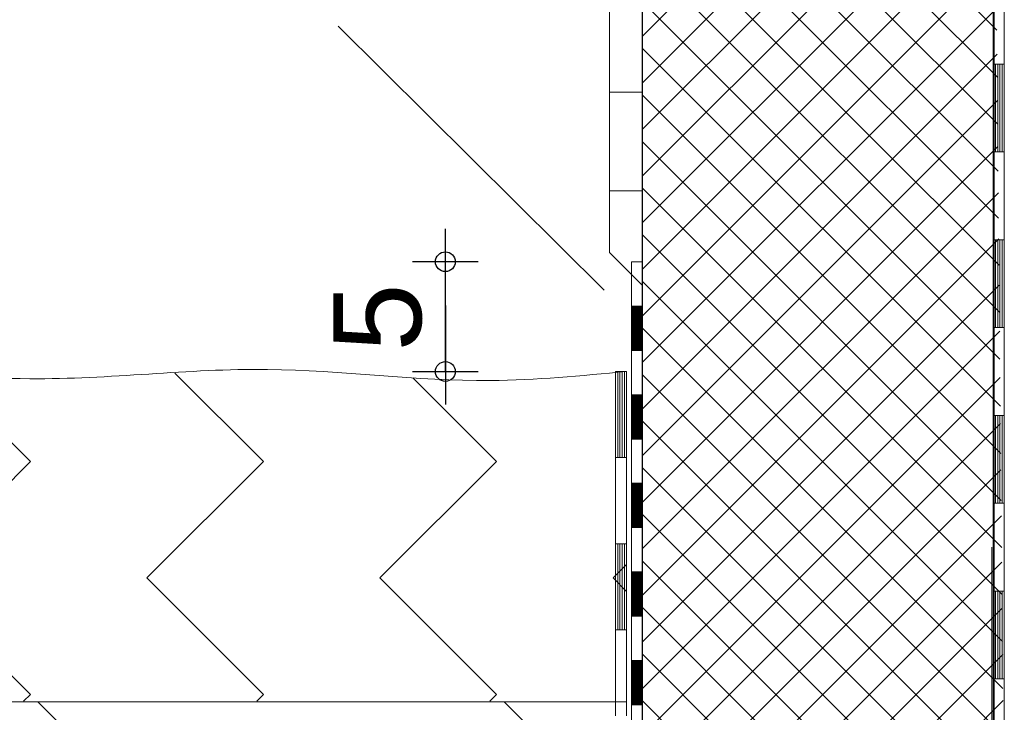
# Model space of a CAD drawing. Header units: metres. Extents: x 1333.9 to 1416.6, y -82.7 to -2.5.
# Tile 148 of 160: x 1413.908 to 1414.356, y -72.822 to -72.507. Entities that reach past the tile are written whole.
import ezdxf

# ---------------------------------------------------------------- set-up
doc = ezdxf.new("R2010")
doc.units = ezdxf.units.M
doc.header["$PDMODE"] = 65
doc.linetypes.add('AUSGEZOGEN', pattern=[0])
doc.linetypes.add('PUNKT2_S9', pattern=[0.0015, 0, -0.0015])
for name, color, linetype, lineweight in [('XR$12$Ansicht', 1, 'AUSGEZOGEN', 50), ('XR$12$Maßlinie 1_50', 7, 'AUSGEZOGEN', 25), ('XR$12$Muster', 4, 'AUSGEZOGEN', 13), ('XR$12$Möblierung', 4, 'AUSGEZOGEN', 13), ('XR$12$Schraffur', 4, 'AUSGEZOGEN', 13), ('XR$12$Text 1_100', 3, 'AUSGEZOGEN', 18), ('XR$12$Text 1_50', 3, 'AUSGEZOGEN', 18), ('XR$12$Wand', 1, 'AUSGEZOGEN', 50), ('XR$12$Wand Mauerwerk tr', 42, 'AUSGEZOGEN', 18)]:
    doc.layers.add(name, color=color, linetype=linetype, lineweight=lineweight)
doc.styles.add('ARIAL', font='arial.ttf')
doc.dimstyles.new('DIMSTYLE_14', dxfattribs={"dimtxt": 0.04, "dimasz": 0.03, "dimexe": 0, "dimexo": 1e-06, "dimgap": 0.02, "dimtad": 2, "dimdec": 1, "dimlfac": 100, "dimrnd": 0.5, "dimzin": 4, "dimdsep": 46, "dimtxsty": 'ARIAL', "dimblk1": 'ALL_ML_KREIS', "dimblk2": 'ALL_ML_KREIS', "dimsah": 1, "dimcen": 0, "dimse1": 1, "dimse2": 1, "dimclrd": 7, "dimclre": 7, "dimclrt": 7, "dimadec": 0, "dimazin": 0, "dimtfac": 1, "dimtdec": 0, "dimtix": 1, "dimtmove": 2, "dimatfit": 3, "dimfxl": 0, "dimtvp": 1.2, "dimtzin": 0, "dimlwd": 0, "dimlwe": 25, "dimarcsym": 0})
doc.dimstyles.new('DIMSTYLE_15', dxfattribs={"dimtxt": 0.04, "dimasz": 0.03, "dimexe": 0, "dimexo": 1e-06, "dimgap": 0.02, "dimtad": 2, "dimdec": 1, "dimlfac": 100, "dimrnd": 0.5, "dimzin": 4, "dimdsep": 46, "dimtxsty": 'ARIAL', "dimblk1": 'ALL_ML_KREIS', "dimblk2": 'ALL_ML_KREIS', "dimsah": 1, "dimcen": 0, "dimse1": 1, "dimse2": 1, "dimclrd": 7, "dimclre": 7, "dimclrt": 7, "dimadec": 0, "dimazin": 0, "dimtfac": 1, "dimtdec": 0, "dimtix": 1, "dimtmove": 2, "dimatfit": 3, "dimfxl": 0, "dimtzin": 0, "dimlwd": 0, "dimlwe": 25, "dimarcsym": 0})

# ---------------------------------------------------------------- blocks, each defined once
blk = doc.blocks.new('MUSTERELEMENT_64')
at = {"layer": 'XR$12$Muster', "color": 4, "linetype": 'AUSGEZOGEN', "lineweight": 13, "transparency": 33554687}
for p, q in [((1414.35134, -72.44721), (1414.35134, -72.52721)), ((1414.35634, -72.44721), (1414.35634, -72.52721)), ((1414.35134, -72.52721), (1414.35134, -72.60721)), ((1414.35134, -72.52721), (1414.35634, -72.52721)), ((1414.35134, -72.52721), (1414.35634, -72.52721)), ((1414.35234, -72.52721), (1414.35234, -72.56721)), ((1414.35334, -72.52721), (1414.35334, -72.56721)), ((1414.35434, -72.52721), (1414.35434, -72.56721)), ((1414.35534, -72.52721), (1414.35534, -72.56721)), ((1414.35634, -72.52721), (1414.35634, -72.60721)), ((1414.35134, -72.56721), (1414.35634, -72.56721)), ((1414.35134, -72.60721), (1414.35134, -72.68721)), ((1414.35134, -72.60721), (1414.35634, -72.60721)), ((1414.35134, -72.60721), (1414.35634, -72.60721)), ((1414.35234, -72.60721), (1414.35234, -72.64721)), ((1414.35334, -72.60721), (1414.35334, -72.64721)), ((1414.35434, -72.60721), (1414.35434, -72.64721)), ((1414.35534, -72.60721), (1414.35534, -72.64721)), ((1414.35634, -72.60721), (1414.35634, -72.68721)), ((1414.35134, -72.64721), (1414.35634, -72.64721)), ((1414.35134, -72.68721), (1414.35134, -72.76721)), ((1414.35134, -72.68721), (1414.35634, -72.68721)), ((1414.35134, -72.68721), (1414.35634, -72.68721)), ((1414.35234, -72.68721), (1414.35234, -72.72721)), ((1414.35334, -72.68721), (1414.35334, -72.72721)), ((1414.35434, -72.68721), (1414.35434, -72.72721)), ((1414.35534, -72.68721), (1414.35534, -72.72721)), ((1414.35634, -72.68721), (1414.35634, -72.76721)), ((1414.35134, -72.72721), (1414.35634, -72.72721)), ((1414.35134, -72.76721), (1414.35134, -72.84721)), ((1414.35134, -72.76721), (1414.35634, -72.76721)), ((1414.35134, -72.76721), (1414.35634, -72.76721)), ((1414.35234, -72.76721), (1414.35234, -72.80721)), ((1414.35334, -72.76721), (1414.35334, -72.80721)), ((1414.35434, -72.76721), (1414.35434, -72.80721)), ((1414.35534, -72.76721), (1414.35534, -72.80721)), ((1414.35634, -72.76721), (1414.35634, -72.84721)), ((1414.35134, -72.80721), (1414.35634, -72.80721))]:
    blk.add_line(p, q, dxfattribs=at)
blk = doc.blocks.new('MUSTERELEMENT_74')
at = {"layer": 'XR$12$Muster', "color": 4, "linetype": 'AUSGEZOGEN', "lineweight": 13, "transparency": 33554687}
for p, q in [((1414.17943, -72.66721), (1414.17943, -72.74563)), ((1414.17943, -72.66721), (1414.18443, -72.66721)), ((1414.18043, -72.66721), (1414.18043, -72.70642)), ((1414.18143, -72.66721), (1414.18143, -72.70642)), ((1414.18243, -72.66721), (1414.18243, -72.70642)), ((1414.18343, -72.66721), (1414.18343, -72.70642)), ((1414.18443, -72.66721), (1414.18443, -72.74563)), ((1414.17943, -72.70642), (1414.18443, -72.70642)), ((1414.17943, -72.74563), (1414.17943, -72.82404)), ((1414.17943, -72.74563), (1414.18443, -72.74563)), ((1414.17943, -72.74563), (1414.18443, -72.74563)), ((1414.18043, -72.74563), (1414.18043, -72.78484)), ((1414.18143, -72.74563), (1414.18143, -72.78484)), ((1414.18243, -72.74563), (1414.18243, -72.78484)), ((1414.18343, -72.74563), (1414.18343, -72.78484)), ((1414.18443, -72.74563), (1414.18443, -72.82404)), ((1414.17943, -72.78484), (1414.18443, -72.78484))]:
    blk.add_line(p, q, dxfattribs=at)
blk = doc.blocks.new('MUSTERELEMENT_77')
at = {"layer": 'XR$12$Möblierung', "color": 4, "linetype": 'AUSGEZOGEN', "lineweight": 13, "transparency": 33554687}
for p, q in [((1414.18665, -72.61721), (1414.18665, -72.63739)), ((1414.19165, -72.63739), (1414.18665, -72.63739)), ((1414.18665, -72.63739), (1414.18665, -72.65757)), ((1414.19165, -72.6378), (1414.18665, -72.6378)), ((1414.19165, -72.63739), (1414.19165, -72.65758)), ((1414.19165, -72.63739), (1414.19165, -72.65758)), ((1414.19165, -72.63739), (1414.19165, -72.65758)), ((1414.19165, -72.63739), (1414.19165, -72.65758)), ((1414.19165, -72.63739), (1414.19165, -72.65758)), ((1414.19165, -72.6382), (1414.18665, -72.6382)), ((1414.19165, -72.6386), (1414.18665, -72.6386)), ((1414.19165, -72.63901), (1414.18665, -72.63901)), ((1414.19165, -72.63941), (1414.18665, -72.63941)), ((1414.19165, -72.63982), (1414.18665, -72.63982)), ((1414.19165, -72.64022), (1414.18665, -72.64022)), ((1414.19165, -72.64062), (1414.18665, -72.64062)), ((1414.19165, -72.64103), (1414.18665, -72.64103)), ((1414.19165, -72.64143), (1414.18665, -72.64143)), ((1414.19165, -72.64183), (1414.18665, -72.64183)), ((1414.19165, -72.64224), (1414.18665, -72.64224)), ((1414.19165, -72.64264), (1414.18665, -72.64264)), ((1414.19165, -72.64304), (1414.18665, -72.64304)), ((1414.19165, -72.64345), (1414.18665, -72.64345)), ((1414.19165, -72.64385), (1414.18665, -72.64385)), ((1414.19165, -72.64426), (1414.18665, -72.64426)), ((1414.19165, -72.64466), (1414.18665, -72.64466)), ((1414.19165, -72.64506), (1414.18665, -72.64506)), ((1414.19165, -72.64547), (1414.18665, -72.64547)), ((1414.19165, -72.64587), (1414.18665, -72.64587)), ((1414.19165, -72.64627), (1414.18665, -72.64627)), ((1414.19165, -72.64668), (1414.18665, -72.64668)), ((1414.19165, -72.64708), (1414.18665, -72.64708)), ((1414.19165, -72.64748), (1414.18665, -72.64748)), ((1414.19165, -72.64789), (1414.18665, -72.64789)), ((1414.19165, -72.64829), (1414.18665, -72.64829)), ((1414.19165, -72.6487), (1414.18665, -72.6487)), ((1414.19165, -72.6491), (1414.18665, -72.6491)), ((1414.19165, -72.6495), (1414.18665, -72.6495)), ((1414.19165, -72.64991), (1414.18665, -72.64991)), ((1414.19165, -72.65031), (1414.18665, -72.65031)), ((1414.19165, -72.65071), (1414.18665, -72.65071)), ((1414.19165, -72.65112), (1414.18665, -72.65112)), ((1414.19165, -72.65152), (1414.18665, -72.65152)), ((1414.19165, -72.65192), (1414.18665, -72.65192)), ((1414.19165, -72.65233), (1414.18665, -72.65233)), ((1414.19165, -72.65273), (1414.18665, -72.65273)), ((1414.19165, -72.65314), (1414.18665, -72.65313)), ((1414.19165, -72.65354), (1414.18665, -72.65354)), ((1414.19165, -72.65394), (1414.18665, -72.65394)), ((1414.19165, -72.65435), (1414.18665, -72.65435)), ((1414.19165, -72.65475), (1414.18665, -72.65475)), ((1414.19165, -72.65515), (1414.18665, -72.65515)), ((1414.19165, -72.65556), (1414.18665, -72.65556)), ((1414.19165, -72.65596), (1414.18665, -72.65596)), ((1414.19165, -72.65636), (1414.18665, -72.65636)), ((1414.19165, -72.65677), (1414.18665, -72.65677)), ((1414.19165, -72.65717), (1414.18665, -72.65717)), ((1414.18665, -72.65757), (1414.18665, -72.67776)), ((1414.19165, -72.65758), (1414.18665, -72.65757)), ((1414.19165, -72.67776), (1414.18665, -72.67776)), ((1414.18665, -72.67776), (1414.18665, -72.69794)), ((1414.19165, -72.67816), (1414.18665, -72.67816)), ((1414.19165, -72.67776), (1414.19165, -72.69794)), ((1414.19165, -72.67776), (1414.19165, -72.69794)), ((1414.19165, -72.67776), (1414.19165, -72.69794)), ((1414.19165, -72.67776), (1414.19165, -72.69794)), ((1414.19165, -72.67776), (1414.19165, -72.69794)), ((1414.19165, -72.67856), (1414.18665, -72.67856)), ((1414.19165, -72.67897), (1414.18665, -72.67897)), ((1414.19165, -72.67937), (1414.18665, -72.67937)), ((1414.19165, -72.67977), (1414.18665, -72.67977)), ((1414.19165, -72.68018), (1414.18665, -72.68018)), ((1414.19165, -72.68058), (1414.18665, -72.68058)), ((1414.19165, -72.68099), (1414.18665, -72.68098)), ((1414.19165, -72.68139), (1414.18665, -72.68139)), ((1414.19165, -72.68179), (1414.18665, -72.68179)), ((1414.19165, -72.6822), (1414.18665, -72.6822)), ((1414.19165, -72.6826), (1414.18665, -72.6826)), ((1414.19165, -72.683), (1414.18665, -72.683)), ((1414.19165, -72.68341), (1414.18665, -72.68341)), ((1414.19165, -72.68381), (1414.18665, -72.68381)), ((1414.19165, -72.68421), (1414.18665, -72.68421)), ((1414.19165, -72.68462), (1414.18665, -72.68462)), ((1414.19165, -72.68502), (1414.18665, -72.68502)), ((1414.19165, -72.68543), (1414.18665, -72.68542)), ((1414.19165, -72.68583), (1414.18665, -72.68583)), ((1414.19165, -72.68623), (1414.18665, -72.68623)), ((1414.19165, -72.68664), (1414.18665, -72.68664)), ((1414.19165, -72.68704), (1414.18665, -72.68704)), ((1414.19165, -72.68744), (1414.18665, -72.68744)), ((1414.19165, -72.68785), (1414.18665, -72.68785)), ((1414.19165, -72.68825), (1414.18665, -72.68825)), ((1414.19165, -72.68865), (1414.18665, -72.68865)), ((1414.19165, -72.68906), (1414.18665, -72.68906)), ((1414.19165, -72.68946), (1414.18665, -72.68946)), ((1414.19165, -72.68986), (1414.18665, -72.68986)), ((1414.19165, -72.69027), (1414.18665, -72.69027)), ((1414.19165, -72.69067), (1414.18665, -72.69067)), ((1414.19165, -72.69108), (1414.18665, -72.69108)), ((1414.19165, -72.69148), (1414.18665, -72.69148)), ((1414.19165, -72.69188), (1414.18665, -72.69188)), ((1414.19165, -72.69229), (1414.18665, -72.69229)), ((1414.19165, -72.69269), (1414.18665, -72.69269)), ((1414.19165, -72.69309), (1414.18665, -72.69309)), ((1414.19165, -72.6935), (1414.18665, -72.6935)), ((1414.19165, -72.6939), (1414.18665, -72.6939)), ((1414.19165, -72.6943), (1414.18665, -72.6943)), ((1414.19165, -72.69471), (1414.18665, -72.69471)), ((1414.19165, -72.69511), (1414.18665, -72.69511)), ((1414.19165, -72.69552), (1414.18665, -72.69552)), ((1414.19165, -72.69592), (1414.18665, -72.69592)), ((1414.19165, -72.69632), (1414.18665, -72.69632)), ((1414.19165, -72.69673), (1414.18665, -72.69673)), ((1414.19165, -72.69713), (1414.18665, -72.69713)), ((1414.19165, -72.69753), (1414.18665, -72.69753)), ((1414.18665, -72.69794), (1414.18665, -72.71812)), ((1414.19165, -72.69794), (1414.18665, -72.69794)), ((1414.19165, -72.71812), (1414.18665, -72.71812)), ((1414.18665, -72.71812), (1414.18665, -72.7383)), ((1414.19165, -72.71812), (1414.19165, -72.7383)), ((1414.19165, -72.71812), (1414.19165, -72.7383)), ((1414.19165, -72.71812), (1414.19165, -72.7383)), ((1414.19165, -72.71812), (1414.19165, -72.7383)), ((1414.19165, -72.71812), (1414.19165, -72.7383)), ((1414.19165, -72.71852), (1414.18665, -72.71852)), ((1414.19165, -72.71893), (1414.18665, -72.71893)), ((1414.19165, -72.71933), (1414.18665, -72.71933)), ((1414.19165, -72.71973), (1414.18665, -72.71973)), ((1414.19165, -72.72014), (1414.18665, -72.72014)), ((1414.19165, -72.72054), (1414.18665, -72.72054)), ((1414.19165, -72.72094), (1414.18665, -72.72094)), ((1414.19165, -72.72135), (1414.18665, -72.72135)), ((1414.19165, -72.72175), (1414.18665, -72.72175)), ((1414.19165, -72.72215), (1414.18665, -72.72215)), ((1414.19165, -72.72256), (1414.18665, -72.72256)), ((1414.19165, -72.72296), (1414.18665, -72.72296)), ((1414.19165, -72.72337), (1414.18665, -72.72337)), ((1414.19165, -72.72377), (1414.18665, -72.72377)), ((1414.19165, -72.72417), (1414.18665, -72.72417)), ((1414.19165, -72.72458), (1414.18665, -72.72458)), ((1414.19165, -72.72498), (1414.18665, -72.72498)), ((1414.19165, -72.72538), (1414.18665, -72.72538)), ((1414.19165, -72.72579), (1414.18665, -72.72579)), ((1414.19165, -72.72619), (1414.18665, -72.72619)), ((1414.19165, -72.72659), (1414.18665, -72.72659)), ((1414.19165, -72.727), (1414.18665, -72.727)), ((1414.19165, -72.7274), (1414.18665, -72.7274)), ((1414.19165, -72.72781), (1414.18665, -72.72781)), ((1414.19165, -72.72821), (1414.18665, -72.72821)), ((1414.19165, -72.72861), (1414.18665, -72.72861)), ((1414.19165, -72.72902), (1414.18665, -72.72902)), ((1414.19165, -72.72942), (1414.18665, -72.72942)), ((1414.19165, -72.72982), (1414.18665, -72.72982)), ((1414.19165, -72.73023), (1414.18665, -72.73023)), ((1414.19165, -72.73063), (1414.18665, -72.73063)), ((1414.19165, -72.73103), (1414.18665, -72.73103)), ((1414.19165, -72.73144), (1414.18665, -72.73144)), ((1414.19165, -72.73184), (1414.18665, -72.73184)), ((1414.19165, -72.73225), (1414.18665, -72.73225)), ((1414.19165, -72.73265), (1414.18665, -72.73265)), ((1414.19165, -72.73305), (1414.18665, -72.73305)), ((1414.19165, -72.73346), (1414.18665, -72.73346)), ((1414.19165, -72.73386), (1414.18665, -72.73386)), ((1414.19165, -72.73426), (1414.18665, -72.73426)), ((1414.19165, -72.73467), (1414.18665, -72.73467)), ((1414.19165, -72.73507), (1414.18665, -72.73507)), ((1414.19165, -72.73547), (1414.18665, -72.73547)), ((1414.19165, -72.73588), (1414.18665, -72.73588)), ((1414.19165, -72.73628), (1414.18665, -72.73628)), ((1414.19165, -72.73669), (1414.18665, -72.73669)), ((1414.19165, -72.73709), (1414.18665, -72.73709)), ((1414.19165, -72.73749), (1414.18665, -72.73749)), ((1414.19165, -72.7379), (1414.18665, -72.7379)), ((1414.18665, -72.7383), (1414.18665, -72.75848)), ((1414.19165, -72.7383), (1414.18665, -72.7383)), ((1414.19165, -72.75848), (1414.18665, -72.75848)), ((1414.18665, -72.75848), (1414.18665, -72.77866)), ((1414.19165, -72.75848), (1414.19165, -72.77866)), ((1414.19165, -72.75848), (1414.19165, -72.77866)), ((1414.19165, -72.75848), (1414.19165, -72.77866)), ((1414.19165, -72.75848), (1414.19165, -72.77866)), ((1414.19165, -72.75848), (1414.19165, -72.77866)), ((1414.19165, -72.75888), (1414.18665, -72.75888)), ((1414.19165, -72.75929), (1414.18665, -72.75929)), ((1414.19165, -72.75969), (1414.18665, -72.75969)), ((1414.19165, -72.7601), (1414.18665, -72.7601)), ((1414.19165, -72.7605), (1414.18665, -72.7605)), ((1414.19165, -72.7609), (1414.18665, -72.7609)), ((1414.19165, -72.76131), (1414.18665, -72.76131)), ((1414.19165, -72.76171), (1414.18665, -72.76171)), ((1414.19165, -72.76211), (1414.18665, -72.76211)), ((1414.19165, -72.76252), (1414.18665, -72.76252)), ((1414.19165, -72.76292), (1414.18665, -72.76292)), ((1414.19165, -72.76332), (1414.18665, -72.76332)), ((1414.19165, -72.76373), (1414.18665, -72.76373)), ((1414.19165, -72.76413), (1414.18665, -72.76413)), ((1414.19165, -72.76454), (1414.18665, -72.76454)), ((1414.19165, -72.76494), (1414.18665, -72.76494)), ((1414.19165, -72.76534), (1414.18665, -72.76534)), ((1414.19165, -72.76575), (1414.18665, -72.76575)), ((1414.19165, -72.76615), (1414.18665, -72.76615)), ((1414.19165, -72.76655), (1414.18665, -72.76655)), ((1414.19165, -72.76696), (1414.18665, -72.76696)), ((1414.19165, -72.76736), (1414.18665, -72.76736)), ((1414.19165, -72.76776), (1414.18665, -72.76776)), ((1414.19165, -72.76817), (1414.18665, -72.76817)), ((1414.19165, -72.76857), (1414.18665, -72.76857)), ((1414.19165, -72.76898), (1414.18665, -72.76898)), ((1414.19165, -72.76938), (1414.18665, -72.76938)), ((1414.19165, -72.76978), (1414.18665, -72.76978)), ((1414.19165, -72.77019), (1414.18665, -72.77019)), ((1414.19165, -72.77059), (1414.18665, -72.77059)), ((1414.19165, -72.77099), (1414.18665, -72.77099)), ((1414.19165, -72.7714), (1414.18665, -72.7714)), ((1414.19165, -72.7718), (1414.18665, -72.7718)), ((1414.19165, -72.7722), (1414.18665, -72.7722)), ((1414.19165, -72.77261), (1414.18665, -72.77261)), ((1414.19165, -72.77301), (1414.18665, -72.77301)), ((1414.19165, -72.77342), (1414.18665, -72.77341)), ((1414.19165, -72.77382), (1414.18665, -72.77382)), ((1414.19165, -72.77422), (1414.18665, -72.77422)), ((1414.19165, -72.77463), (1414.18665, -72.77463)), ((1414.19165, -72.77503), (1414.18665, -72.77503)), ((1414.19165, -72.77543), (1414.18665, -72.77543)), ((1414.19165, -72.77584), (1414.18665, -72.77584)), ((1414.19165, -72.77624), (1414.18665, -72.77624)), ((1414.19165, -72.77664), (1414.18665, -72.77664)), ((1414.18665, -72.77866), (1414.18664, -72.79884)), ((1414.19165, -72.77705), (1414.18665, -72.77705)), ((1414.19165, -72.77745), (1414.18665, -72.77745)), ((1414.19165, -72.77786), (1414.18665, -72.77785)), ((1414.19165, -72.77826), (1414.18665, -72.77826)), ((1414.19165, -72.77866), (1414.18665, -72.77866)), ((1414.19164, -72.79884), (1414.18664, -72.79884)), ((1414.18664, -72.79884), (1414.18664, -72.81902)), ((1414.19164, -72.79884), (1414.19164, -72.81902)), ((1414.19164, -72.79884), (1414.19164, -72.81902)), ((1414.19164, -72.79884), (1414.19164, -72.81902)), ((1414.19164, -72.79884), (1414.19164, -72.81902)), ((1414.19164, -72.79884), (1414.19164, -72.81902)), ((1414.19164, -72.79925), (1414.18664, -72.79925)), ((1414.19164, -72.79965), (1414.18664, -72.79965)), ((1414.19164, -72.80005), (1414.18664, -72.80005)), ((1414.19164, -72.80046), (1414.18664, -72.80046)), ((1414.19164, -72.80086), (1414.18664, -72.80086)), ((1414.19164, -72.80127), (1414.18664, -72.80127)), ((1414.19164, -72.80167), (1414.18664, -72.80167)), ((1414.19164, -72.80207), (1414.18664, -72.80207)), ((1414.19164, -72.80248), (1414.18664, -72.80248)), ((1414.19164, -72.80288), (1414.18664, -72.80288)), ((1414.19164, -72.80328), (1414.18664, -72.80328)), ((1414.19164, -72.80369), (1414.18664, -72.80369)), ((1414.19164, -72.80409), (1414.18664, -72.80409)), ((1414.19164, -72.80449), (1414.18664, -72.80449)), ((1414.19164, -72.8049), (1414.18664, -72.8049)), ((1414.19164, -72.8053), (1414.18664, -72.8053)), ((1414.19164, -72.80571), (1414.18664, -72.8057)), ((1414.19164, -72.80611), (1414.18664, -72.80611)), ((1414.19164, -72.80651), (1414.18664, -72.80651)), ((1414.19164, -72.80692), (1414.18664, -72.80692)), ((1414.19164, -72.80732), (1414.18664, -72.80732)), ((1414.19164, -72.80772), (1414.18664, -72.80772)), ((1414.19164, -72.80813), (1414.18664, -72.80813)), ((1414.19164, -72.80853), (1414.18664, -72.80853)), ((1414.19164, -72.80893), (1414.18664, -72.80893)), ((1414.19164, -72.80934), (1414.18664, -72.80934)), ((1414.19164, -72.80974), (1414.18664, -72.80974)), ((1414.19164, -72.81015), (1414.18664, -72.81014)), ((1414.19164, -72.81055), (1414.18664, -72.81055)), ((1414.19164, -72.81095), (1414.18664, -72.81095)), ((1414.19164, -72.81136), (1414.18664, -72.81136)), ((1414.19164, -72.81176), (1414.18664, -72.81176)), ((1414.19164, -72.81216), (1414.18664, -72.81216)), ((1414.19164, -72.81257), (1414.18664, -72.81257)), ((1414.19164, -72.81297), (1414.18664, -72.81297)), ((1414.19164, -72.81337), (1414.18664, -72.81337)), ((1414.19164, -72.81378), (1414.18664, -72.81378)), ((1414.19164, -72.81418), (1414.18664, -72.81418)), ((1414.19164, -72.81458), (1414.18664, -72.81458)), ((1414.19164, -72.81499), (1414.18664, -72.81499)), ((1414.19164, -72.81539), (1414.18664, -72.81539)), ((1414.19164, -72.8158), (1414.18664, -72.8158)), ((1414.19164, -72.8162), (1414.18664, -72.8162)), ((1414.19164, -72.8166), (1414.18664, -72.8166)), ((1414.19164, -72.81701), (1414.18664, -72.81701)), ((1414.19164, -72.81741), (1414.18664, -72.81741)), ((1414.19164, -72.81781), (1414.18664, -72.81781)), ((1414.19164, -72.81822), (1414.18664, -72.81822)), ((1414.19164, -72.81862), (1414.18664, -72.81862)), ((1414.18664, -72.81902), (1414.18664, -72.83921)), ((1414.19164, -72.81902), (1414.18664, -72.81902))]:
    blk.add_line(p, q, dxfattribs=at)
for points in [[(1414.19165, -72.61721), (1414.19165, -72.61721), (1414.19165, -72.63739), (1414.19165, -72.65758)], [(1414.19165, -72.61721), (1414.19165, -72.61721), (1414.19165, -72.63739), (1414.19165, -72.65758)], [(1414.19165, -72.65758), (1414.19165, -72.67776), (1414.19165, -72.69794)], [(1414.19165, -72.65758), (1414.19165, -72.67776), (1414.19165, -72.69794)], [(1414.19165, -72.69794), (1414.19165, -72.71812), (1414.19165, -72.7383)], [(1414.19165, -72.69794), (1414.19165, -72.71812), (1414.19165, -72.7383)], [(1414.19165, -72.7383), (1414.19165, -72.75848), (1414.19165, -72.77866)], [(1414.19165, -72.7383), (1414.19165, -72.75848), (1414.19165, -72.77866)], [(1414.19165, -72.77866), (1414.19164, -72.79884), (1414.19164, -72.81902)], [(1414.19165, -72.77866), (1414.19164, -72.79884), (1414.19164, -72.81902)], [(1414.19164, -72.81902), (1414.19164, -72.83921), (1414.19164, -72.85939)], [(1414.19164, -72.81902), (1414.19164, -72.83921), (1414.19164, -72.85939)]]:
    blk.add_lwpolyline(points, dxfattribs=at)
blk = doc.blocks.new('ALL_ML_KREIS')
at = {"color": 0, "linetype": 'ByBlock', "lineweight": -2}
for p, q in [((0, -0.5), (0, 0.5)), ((-1, 0), (0.5, 0))]:
    blk.add_line(p, q, dxfattribs=at)
blk.add_circle((0, 0), 0.15, dxfattribs=at)
blk = doc.blocks.new('*D608')
at = {"layer": 'DEFPOINTS', "color": 7, "linetype": 'AUSGEZOGEN', "lineweight": 25, "transparency": 33554687}
for p in [(1414.17666, -72.61721), (1414.10197, -72.66721), (1414.17666, -72.66721)]:
    blk.add_point(p, dxfattribs=at)
at = {"layer": 'XR$12$Maßlinie 1_50', "color": 7, "linetype": 'AUSGEZOGEN', "lineweight": -2, "transparency": 33554687}
blk.add_line((1414.10197, -72.66721), (1414.10197, -72.61721), dxfattribs=at)
at = {"layer": 'XR$12$Maßlinie 1_50', "color": 7, "linetype": 'AUSGEZOGEN', "lineweight": 25, "transparency": 33554687, "xscale": 0.03, "yscale": 0.03, "zscale": 0.03}
for p, rotation in [((1414.10197, -72.61721), 90), ((1414.10197, -72.66721), 270)]:
    blk.add_blockref('ALL_ML_KREIS', p, dxfattribs=dict(at, rotation=rotation))
at = {"layer": 'XR$12$Maßlinie 1_50', "color": 7, "linetype": 'AUSGEZOGEN', "lineweight": 25, "transparency": 33554687, "insert": (1414.07129, -72.64263), "char_height": 0.04, "width": 0.12, "attachment_point": 5, "rotation": 90, "style": 'ARIAL'}
blk.add_mtext('\\A1;{\\A1;{5\\H0.026400;\\S^ ;}}', dxfattribs=at)
blk = doc.blocks.new('*D610')
at = {"layer": 'DEFPOINTS', "color": 7, "linetype": 'AUSGEZOGEN', "lineweight": 25, "transparency": 33554687}
for p in [(1413.69962, -72.66721), (1413.46555, -72.87721), (1414.24115, -72.87721)]:
    blk.add_point(p, dxfattribs=at)
at = {"layer": 'XR$12$Maßlinie 1_50', "color": 7, "linetype": 'AUSGEZOGEN', "lineweight": -2, "transparency": 33554687}
blk.add_line((1413.46555, -72.87721), (1413.46555, -72.66721), dxfattribs=at)
at = {"layer": 'XR$12$Maßlinie 1_50', "color": 7, "linetype": 'AUSGEZOGEN', "lineweight": 25, "transparency": 33554687, "xscale": 0.03, "yscale": 0.03, "zscale": 0.03}
for p, rotation in [((1413.46555, -72.66721), 90), ((1413.46555, -72.87721), 270)]:
    blk.add_blockref('ALL_ML_KREIS', p, dxfattribs=dict(at, rotation=rotation))
at = {"layer": 'XR$12$Maßlinie 1_50', "color": 7, "linetype": 'AUSGEZOGEN', "lineweight": 25, "transparency": 33554687, "insert": (1413.43555, -72.77016), "char_height": 0.04, "width": 0.16, "attachment_point": 5, "rotation": 90, "style": 'ARIAL'}
blk.add_mtext('\\A1;{\\A1;{21\\H0.026400;\\S^ ;}}', dxfattribs=at)
blk = doc.blocks.new('*D611')
at = {"layer": 'DEFPOINTS', "color": 7, "linetype": 'AUSGEZOGEN', "lineweight": 25, "transparency": 33554687}
for p in [(1414.23636, -72.36721), (1413.46555, -72.66721), (1413.69962, -72.66721)]:
    blk.add_point(p, dxfattribs=at)
at = {"layer": 'XR$12$Maßlinie 1_50', "color": 7, "linetype": 'AUSGEZOGEN', "lineweight": -2, "transparency": 33554687}
blk.add_line((1413.46555, -72.66721), (1413.46555, -72.36721), dxfattribs=at)
at = {"layer": 'XR$12$Maßlinie 1_50', "color": 7, "linetype": 'AUSGEZOGEN', "lineweight": 25, "transparency": 33554687, "xscale": 0.03, "yscale": 0.03, "zscale": 0.03}
for p, rotation in [((1413.46555, -72.36721), 90), ((1413.46555, -72.66721), 270)]:
    blk.add_blockref('ALL_ML_KREIS', p, dxfattribs=dict(at, rotation=rotation))
at = {"layer": 'XR$12$Maßlinie 1_50', "color": 7, "linetype": 'AUSGEZOGEN', "lineweight": 25, "transparency": 33554687, "insert": (1413.43484, -72.51895), "char_height": 0.04, "width": 0.16, "attachment_point": 5, "rotation": 90, "style": 'ARIAL'}
blk.add_mtext('\\A1;{\\A1;{30\\H0.026400;\\S^ ;}}', dxfattribs=at)
blk = doc.blocks.new('*D620')
at = {"layer": 'DEFPOINTS', "color": 7, "linetype": 'AUSGEZOGEN', "lineweight": 25, "transparency": 33554687}
for p in [(1413.54165, -72.66721), (1413.04967, -73.52721), (1414.10665, -73.52721)]:
    blk.add_point(p, dxfattribs=at)
at = {"layer": 'XR$12$Maßlinie 1_50', "color": 7, "linetype": 'AUSGEZOGEN', "lineweight": -2, "transparency": 33554687}
blk.add_line((1413.04967, -73.52721), (1413.04967, -72.66721), dxfattribs=at)
at = {"layer": 'XR$12$Maßlinie 1_50', "color": 7, "linetype": 'AUSGEZOGEN', "lineweight": 25, "transparency": 33554687, "xscale": 0.03, "yscale": 0.03, "zscale": 0.03}
for p, rotation in [((1413.04967, -72.66721), 90), ((1413.04967, -73.52721), 270)]:
    blk.add_blockref('ALL_ML_KREIS', p, dxfattribs=dict(at, rotation=rotation))
at = {"layer": 'XR$12$Maßlinie 1_50', "color": 7, "linetype": 'AUSGEZOGEN', "lineweight": 25, "transparency": 33554687, "insert": (1413.01899, -73.09901), "char_height": 0.04, "width": 0.16, "attachment_point": 5, "rotation": 90, "style": 'ARIAL'}
blk.add_mtext('\\A1;{\\A1;{86\\H0.026400;\\S^ ;}}', dxfattribs=at)

msp = doc.modelspace()

# ---------------------------------------------------------------- hatches: boundary and pattern name
at = {"layer": 'XR$12$Muster', "linetype": 'AUSGEZOGEN', "lineweight": 13, "transparency": 33554687}
h = msp.add_hatch(dxfattribs=at)
h.set_pattern_fill('MUSTER', color=4, scale=0.0225, style=0, pattern_type=2)
h.set_pattern_definition([(0, (0.045, 0.045), (0.0225, 0.0225), [0.0225, -0.0225]), (90, (0.045, 0.045), (-0.0225, 0.0225), [0.0225, -0.0225])])
h.paths.add_polyline_path([(1414.19165, -72.62799), (1414.17663, -72.61298), (1414.17665, -71.61678), (1414.19165, -71.61678)], flags=0)
h = msp.add_hatch(dxfattribs=at)
h.set_pattern_fill('MUSTER', scale=0.075, angle=315, style=0, pattern_type=2)
h.set_pattern_definition([(315, (0.21213, -4e-17), (0.106066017, -2e-17), [0.075, -0.075]), (45, (0.21213, -4e-17), (2e-17, 0.106066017), [0.075, -0.075])])
h.paths.add_polyline_path([(1414.15829, -72.66954), (1414.18137, -72.66749), (1414.18443, -72.66721), (1414.18442, -72.81757), (1414.16648, -72.81757), (1414.16648, -72.8173), (1413.77666, -72.8173), (1413.77666, -72.67221), (1413.80024, -72.66972), (1413.81438, -72.66855), (1413.82603, -72.66792), (1413.83631, -72.66768), (1413.84607, -72.6678), (1413.8587, -72.66837), (1413.90121, -72.66975), (1413.91322, -72.67025), (1413.92416, -72.67034), (1413.93676, -72.67007), (1413.95779, -72.66931), (1413.98801, -72.66736), (1414.00583, -72.6664), (1414.01907, -72.66602), (1414.03139, -72.66602), (1414.04559, -72.66642), (1414.0439, -72.66736), (1414.07769, -72.66956), (1414.09669, -72.67057), (1414.11112, -72.671), (1414.12353, -72.67104), (1414.13608, -72.67071), (1414.15046, -72.66994), (1414.15814, -72.66865)], flags=0)
h = msp.add_hatch(dxfattribs=at)
h.set_pattern_fill('MUSTER', scale=0.15, angle=315, style=0, pattern_type=2)
h.set_pattern_definition([(315, (0.42426, -9e-17), (0.212132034, -5e-17), [0.15, -0.15]), (45, (0.42426, -9e-17), (5e-17, 0.212132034), [0.15, -0.15])])
h.paths.add_polyline_path([(1414.34472, -73.21963), (1414.34472, -73.24813), (1414.20756, -73.24813), (1414.19804, -73.23861), (1414.19665, -73.23974), (1414.19665, -73.23721), (1414.08665, -73.12721), (1413.36165, -73.12721), (1413.36165, -72.81669), (1413.36269, -72.81757), (1413.72666, -72.8173), (1413.72667, -72.82748), (1413.65343, -72.87652), (1413.59766, -73.01721), (1413.89864, -73.01721), (1413.89203, -72.89094), (1413.77666, -72.82721), (1413.77666, -72.81757), (1414.18442, -72.81757), (1414.18442, -73.05929)], flags=0)
at = {"layer": 'XR$12$Schraffur', "linetype": 'AUSGEZOGEN', "lineweight": 13, "transparency": 33554687}
h = msp.add_hatch(dxfattribs=at)
h.set_pattern_fill('SCHRAFFUR_6', color=4, scale=0.01, style=0, pattern_type=2)
h.set_pattern_definition([(45, (0, 0), (-0.01060660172, 0.01060660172), []), (135, (0, 0), (-0.01060660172, -0.01060660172), [])])
h.paths.add_polyline_path([(1414.35065, -73.21721), (1414.19665, -73.06321), (1414.19665, -73.0632), (1414.19165, -73.0582), (1414.19165, -72.83821), (1414.19165, -72.36683), (1414.35165, -72.36683), (1414.35634, -72.87721), (1414.35065, -72.87721)], flags=0)

# ---------------------------------------------------------------- linework, layer by layer
at = {"layer": 'XR$12$Ansicht', "color": 7, "linetype": 'AUSGEZOGEN', "lineweight": 13, "transparency": 33554687}
msp.add_line((1413.77665, -72.81757), (1414.18442, -72.81757), dxfattribs=at)
at = {"layer": 'XR$12$Ansicht', "color": 7, "linetype": 'AUSGEZOGEN', "lineweight": 13, "transparency": 33554687, "start_tangent": (0.996974, 0.102673), "end_tangent": (1.028571, 0.093381)}
msp.add_spline([(1413.77665, -72.67248), (1413.84075, -72.66796), (1413.91293, -72.67051), (1414.02101, -72.66626), (1414.12254, -72.67132), (1414.18443, -72.66721)], degree=3, dxfattribs=at)
at = {"layer": 'XR$12$Muster', "color": 4, "linetype": 'AUSGEZOGEN', "lineweight": 13, "transparency": 33554687}
msp.add_line((1414.35165, -73.52721), (1414.35165, -71.61678), dxfattribs=at)
at = {"layer": 'XR$12$Text 1_100', "color": 4, "linetype": 'AUSGEZOGEN', "lineweight": 13, "transparency": 33554687}
msp.add_line((1414.17424, -72.63014), (1414.05325, -72.50988), dxfattribs=at)
at = {"layer": 'XR$12$Text 1_50', "color": 35, "linetype": 'PUNKT2_S9', "lineweight": 13, "transparency": 33554687}
msp.add_line((1414.35065, -72.74721), (1414.35065, -73.52721), dxfattribs=at)
at = {"layer": 'XR$12$Wand', "color": 1, "linetype": 'AUSGEZOGEN', "lineweight": 13, "transparency": 33554687}
for p, q in [((1414.17663, -72.61298), (1414.17665, -71.61678)), ((1414.19167, -72.61721), (1414.18667, -72.61721))]:
    msp.add_line(p, q, dxfattribs=at)
at = {"layer": 'XR$12$Wand', "color": 1, "linetype": 'AUSGEZOGEN', "lineweight": 25, "transparency": 33554687}
msp.add_line((1414.19165, -73.05821), (1414.19165, -71.61678), dxfattribs=at)
at = {"layer": 'XR$12$Wand Mauerwerk tr', "color": 7, "linetype": 'AUSGEZOGEN', "lineweight": 25, "transparency": 33554687}
msp.add_line((1414.17663, -72.61298), (1414.19165, -72.62799), dxfattribs=at)

# ---------------------------------------------------------------- block references
at = {"layer": 'XR$12$Muster', "color": 4, "linetype": 'AUSGEZOGEN', "lineweight": 13, "transparency": 33554687}
for name in ['MUSTERELEMENT_64', 'MUSTERELEMENT_74']:
    msp.add_blockref(name, (0, 0), dxfattribs=at)
at = {"layer": 'XR$12$Möblierung', "color": 4, "linetype": 'AUSGEZOGEN', "lineweight": 13, "transparency": 33554687}
msp.add_blockref('MUSTERELEMENT_77', (0, 0), dxfattribs=at)

# ---------------------------------------------------------------- dimensions: what is measured, and where the dimension line sits
at = {"layer": 'XR$12$Maßlinie 1_50', "color": 7, "linetype": 'AUSGEZOGEN', "lineweight": 25, "transparency": 33554687}
for base, p1, p2, dimstyle, picture, middle in [((1413.46555, -72.36721), (1413.69961, -72.66721), (1414.23636, -72.36721), 'DIMSTYLE_15', '*D611', (1413.43484, -72.51895)), ((1414.10197, -72.61721), (1414.17666, -72.66721), (1414.17666, -72.61721), 'DIMSTYLE_14', '*D608', (1414.07129, -72.64263)), ((1413.04967, -72.66721), (1414.10665, -73.52721), (1413.54165, -72.66721), 'DIMSTYLE_15', '*D620', (1413.01899, -73.09901)), ((1413.46555, -72.66721), (1414.24115, -72.87721), (1413.69961, -72.66721), 'DIMSTYLE_15', '*D610', (1413.43555, -72.77016))]:
    dim = msp.add_linear_dim(base=base, p1=p1, p2=p2, angle=90, dimstyle=dimstyle, override={"dimpost": '<>', "dimclrd": 7, "dimclre": 7, "dimclrt": 7, "dimlwd": 0, "dimlwe": 25}, dxfattribs=at)
    dim.commit()
    dim.dimension.update_dxf_attribs({"geometry": picture, "text_midpoint": middle, "dimtype": 160})

doc.saveas('drawing.dxf')
